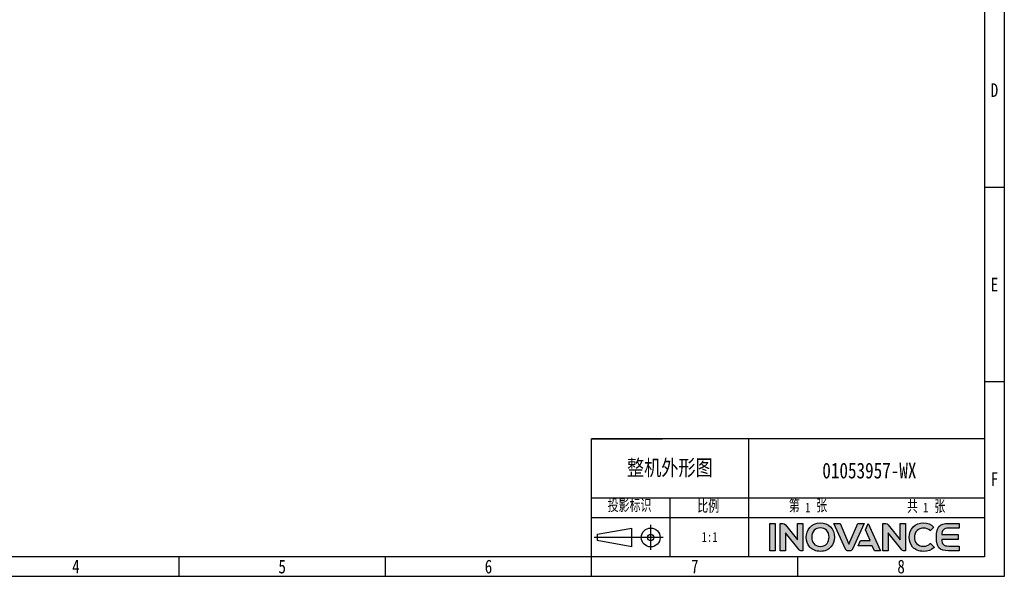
# Model space of a CAD drawing. Header units: millimetres. Extents: x -2013 to 423, y -990 to -169.
# Tile 41 of 50: x -269 to 423, y -990 to -599. Entities that reach past the tile are written whole.
import ezdxf
from ezdxf.enums import TextEntityAlignment as Align

# ---------------------------------------------------------------- set-up
doc = ezdxf.new("R2010")
doc.units = ezdxf.units.MM
doc.header["$LTSCALE"] = 30.734
doc.linetypes.add('DASHED', pattern=[0.2, 0.1, -0.1])
doc.layers.get('0').update_dxf_attribs({"linetype": 'CONTINUOUS'})
doc.layers.add('logo-蓝色', color=142, linetype='CONTINUOUS')
doc.layers.add('虚线', color=7, linetype='DASHED')
doc.styles.get("Standard").update_dxf_attribs({"font": 'txt', "width": 0.707})
doc.styles.add('仿宋体', font='STFANGSO.TTF', dxfattribs={"width": 0.8})

# ---------------------------------------------------------------- blocks, each defined once
blk = doc.blocks.new('3')
at = {"layer": 'logo-蓝色'}
h = blk.add_hatch(color=256, dxfattribs=at)
h.dxf.hatch_style = 1
edge = h.paths.add_edge_path()
edge.add_spline(control_points=[(8031.7, 154.4), (8031.7, 154.4), (8038.3, 154.4), (8038.3, 154.4), (8038.3, 154.4), (8038.3, 154.4), (8038.3, 187.8), (8038.3, 187.8), (8038.3, 187.8), (8038.3, 187.8), (8031.7, 187.8), (8031.7, 187.8), (8031.7, 187.8), (8031.7, 187.8), (8031.7, 154.4), (8031.7, 154.4)], knot_values=[0, 0, 0, 0, 0.25, 0.25, 0.25, 0.25, 0.5, 0.5, 0.5, 0.5, 0.75, 0.75, 0.75, 0.75, 1, 1, 1, 1], degree=3, periodic=1)
h = blk.add_hatch(color=256, dxfattribs=at)
h.dxf.hatch_style = 1
edge = h.paths.add_edge_path()
edge.add_spline(control_points=[(8065.4, 187.8), (8065.4, 187.8), (8065.4, 167.7), (8065.4, 167.7), (8065.4, 167.7), (8065.4, 167.7), (8050.7, 186.3), (8050.7, 186.3), (8050.7, 186.3), (8050, 187.2), (8049, 187.8), (8047.8, 187.8), (8047.8, 187.8), (8047.8, 187.8), (8044.2, 187.8), (8044.2, 187.8), (8044.2, 187.8), (8044.2, 187.8), (8044.2, 154.3), (8044.2, 154.3), (8044.2, 154.3), (8044.2, 154.3), (8050.8, 154.3), (8050.8, 154.3), (8050.8, 154.3), (8050.8, 154.3), (8050.8, 176.2), (8050.8, 176.2), (8050.8, 176.2), (8050.8, 176.2), (8067.4, 155.4), (8067.4, 155.4), (8067.4, 155.4), (8067.8, 154.7), (8068.6, 154.3), (8069.4, 154.3), (8069.4, 154.3), (8069.4, 154.3), (8072, 154.3), (8072, 154.3), (8072, 154.3), (8072, 154.3), (8072, 187.8), (8072, 187.8), (8072, 187.8), (8072, 187.8), (8065.4, 187.8), (8065.4, 187.8)], knot_values=[0, 0, 0, 0, 0.083333, 0.083333, 0.083333, 0.083333, 0.166667, 0.166667, 0.166667, 0.166667, 0.25, 0.25, 0.25, 0.25, 0.333333, 0.333333, 0.333333, 0.333333, 0.416667, 0.416667, 0.416667, 0.416667, 0.5, 0.5, 0.5, 0.5, 0.583333, 0.583333, 0.583333, 0.583333, 0.666667, 0.666667, 0.666667, 0.666667, 0.75, 0.75, 0.75, 0.75, 0.833333, 0.833333, 0.833333, 0.833333, 0.916667, 0.916667, 0.916667, 0.916667, 1, 1, 1, 1], degree=3, periodic=1)
h = blk.add_hatch(color=256, dxfattribs=at)
h.dxf.hatch_style = 1
edge = h.paths.add_edge_path(flags=16)
edge.add_spline(control_points=[(8086, 179.5), (8087.9, 181.4), (8090.4, 182.4), (8093.5, 182.4), (8093.5, 182.4), (8096.6, 182.4), (8099.1, 181.5), (8100.9, 179.6), (8100.9, 179.6), (8103, 177.5), (8104.1, 174.3), (8104.1, 170.9), (8104.1, 170.9), (8104, 165.5), (8101.2, 159.8), (8093.5, 159.8), (8093.5, 159.8), (8085.9, 159.8), (8083, 165.5), (8082.9, 170.8), (8082.9, 170.8), (8082.8, 174.2), (8083.9, 177.4), (8086, 179.5)], knot_values=[0, 0, 0, 0, 0.166667, 0.166667, 0.166667, 0.166667, 0.333333, 0.333333, 0.333333, 0.333333, 0.5, 0.5, 0.5, 0.5, 0.666667, 0.666667, 0.666667, 0.666667, 0.833333, 0.833333, 0.833333, 0.833333, 1, 1, 1, 1], degree=3, periodic=0)
edge = h.paths.add_edge_path()
edge.add_spline(control_points=[(8093.5, 188.5), (8081.7, 188.5), (8076.3, 179.4), (8076.3, 170.9), (8076.3, 170.9), (8076.3, 166.3), (8077.8, 162.1), (8080.5, 159), (8080.5, 159), (8083.6, 155.5), (8088.1, 153.7), (8093.5, 153.7), (8093.5, 153.7), (8098.9, 153.7), (8103.4, 155.5), (8106.4, 159.1), (8106.4, 159.1), (8109.1, 162.1), (8110.6, 166.4), (8110.6, 170.9), (8110.6, 170.9), (8110.7, 175.9), (8108.9, 180.5), (8105.7, 183.7), (8105.7, 183.7), (8102.7, 186.9), (8098.4, 188.5), (8093.5, 188.5)], knot_values=[0, 0, 0, 0, 0.142857, 0.142857, 0.142857, 0.142857, 0.285714, 0.285714, 0.285714, 0.285714, 0.428571, 0.428571, 0.428571, 0.428571, 0.571429, 0.571429, 0.571429, 0.571429, 0.714286, 0.714286, 0.714286, 0.714286, 0.857143, 0.857143, 0.857143, 0.857143, 1, 1, 1, 1], degree=3, periodic=0)
h = blk.add_hatch(color=256, dxfattribs=at)
h.dxf.hatch_style = 1
edge = h.paths.add_edge_path()
edge.add_spline(control_points=[(8139.4, 187.8), (8139.4, 187.8), (8128.4, 162.3), (8128.4, 162.3), (8128.4, 162.3), (8128.4, 162.3), (8117.5, 187.8), (8117.5, 187.8), (8117.5, 187.8), (8117.5, 187.8), (8110.1, 187.8), (8110.1, 187.8), (8110.1, 187.8), (8110.1, 187.8), (8124.1, 156.5), (8124.1, 156.5), (8124.1, 156.5), (8124.7, 155.3), (8125.9, 154.4), (8127.4, 154.4), (8127.4, 154.4), (8127.4, 154.4), (8127.4, 154.4), (8127.4, 154.4), (8127.4, 154.4), (8127.4, 154.4), (8129.4, 154.4), (8129.4, 154.4), (8129.4, 154.4), (8129.4, 154.4), (8129.5, 154.4), (8129.5, 154.4), (8129.5, 154.4), (8130.9, 154.4), (8132.2, 155.3), (8132.8, 156.5), (8132.8, 156.5), (8132.8, 156.5), (8146.8, 187.8), (8146.8, 187.8), (8146.8, 187.8), (8146.8, 187.8), (8139.4, 187.8), (8139.4, 187.8)], knot_values=[0, 0, 0, 0, 0.090909, 0.090909, 0.090909, 0.090909, 0.181818, 0.181818, 0.181818, 0.181818, 0.272727, 0.272727, 0.272727, 0.272727, 0.363636, 0.363636, 0.363636, 0.363636, 0.454545, 0.454545, 0.454545, 0.454545, 0.545455, 0.545455, 0.545455, 0.545455, 0.636364, 0.636364, 0.636364, 0.636364, 0.727273, 0.727273, 0.727273, 0.727273, 0.818182, 0.818182, 0.818182, 0.818182, 0.909091, 0.909091, 0.909091, 0.909091, 1, 1, 1, 1], degree=3, periodic=1)
h = blk.add_hatch(color=256, dxfattribs=at)
h.dxf.hatch_style = 1
edge = h.paths.add_edge_path()
edge.add_spline(control_points=[(8151.9, 187.8), (8151.9, 187.8), (8148.5, 180), (8148.5, 180), (8148.5, 180), (8148.5, 180), (8154.2, 166.8), (8154.2, 166.8), (8154.2, 166.8), (8154.2, 166.8), (8142.5, 166.8), (8142.5, 166.8), (8142.5, 166.8), (8142.5, 166.8), (8139.7, 160.6), (8139.7, 160.6), (8139.7, 160.6), (8139.7, 160.6), (8156.9, 160.6), (8156.9, 160.6), (8156.9, 160.6), (8156.9, 160.6), (8159.7, 154.4), (8159.7, 154.4), (8159.7, 154.4), (8159.7, 154.4), (8166.9, 154.4), (8166.9, 154.4), (8166.9, 154.4), (8166.9, 154.4), (8151.9, 187.8), (8151.9, 187.8)], knot_values=[0, 0, 0, 0, 0.125, 0.125, 0.125, 0.125, 0.25, 0.25, 0.25, 0.25, 0.375, 0.375, 0.375, 0.375, 0.5, 0.5, 0.5, 0.5, 0.625, 0.625, 0.625, 0.625, 0.75, 0.75, 0.75, 0.75, 0.875, 0.875, 0.875, 0.875, 1, 1, 1, 1], degree=3, periodic=1)
h = blk.add_hatch(color=256, dxfattribs=at)
h.dxf.hatch_style = 1
edge = h.paths.add_edge_path()
edge.add_spline(control_points=[(8190.9, 187.8), (8190.9, 187.8), (8190.9, 167.7), (8190.9, 167.7), (8190.9, 167.7), (8190.9, 167.7), (8176.2, 186.3), (8176.2, 186.3), (8176.2, 186.3), (8175.5, 187.2), (8174.5, 187.8), (8173.3, 187.8), (8173.3, 187.8), (8173.3, 187.8), (8169.7, 187.8), (8169.7, 187.8), (8169.7, 187.8), (8169.7, 187.8), (8169.7, 154.3), (8169.7, 154.3), (8169.7, 154.3), (8169.7, 154.3), (8176.3, 154.3), (8176.3, 154.3), (8176.3, 154.3), (8176.3, 154.3), (8176.3, 176.2), (8176.3, 176.2), (8176.3, 176.2), (8176.3, 176.2), (8192.9, 155.4), (8192.9, 155.4), (8192.9, 155.4), (8193.3, 154.7), (8194.1, 154.3), (8194.9, 154.3), (8194.9, 154.3), (8194.9, 154.3), (8197.5, 154.3), (8197.5, 154.3), (8197.5, 154.3), (8197.5, 154.3), (8197.5, 187.8), (8197.5, 187.8), (8197.5, 187.8), (8197.5, 187.8), (8190.9, 187.8), (8190.9, 187.8)], knot_values=[0, 0, 0, 0, 0.083333, 0.083333, 0.083333, 0.083333, 0.166667, 0.166667, 0.166667, 0.166667, 0.25, 0.25, 0.25, 0.25, 0.333333, 0.333333, 0.333333, 0.333333, 0.416667, 0.416667, 0.416667, 0.416667, 0.5, 0.5, 0.5, 0.5, 0.583333, 0.583333, 0.583333, 0.583333, 0.666667, 0.666667, 0.666667, 0.666667, 0.75, 0.75, 0.75, 0.75, 0.833333, 0.833333, 0.833333, 0.833333, 0.916667, 0.916667, 0.916667, 0.916667, 1, 1, 1, 1], degree=3, periodic=1)
h = blk.add_hatch(color=256, dxfattribs=at)
h.dxf.hatch_style = 1
edge = h.paths.add_edge_path()
edge.add_spline(control_points=[(8227.7, 163.2), (8225.7, 161.2), (8222.6, 159.9), (8219.6, 159.9), (8219.6, 159.9), (8211.4, 159.9), (8208.5, 165.6), (8208.4, 170.9), (8208.4, 170.9), (8208.4, 174.1), (8209.5, 177.1), (8211.6, 179.1), (8211.6, 179.1), (8213.5, 181.1), (8216.3, 182.1), (8219.6, 182.1), (8219.6, 182.1), (8222.6, 182.1), (8225.4, 181.1), (8227.4, 179.1), (8227.4, 179.1), (8227.4, 179.1), (8227.5, 178.9), (8227.5, 178.9), (8227.5, 178.9), (8227.5, 178.9), (8232, 183.2), (8232, 183.2), (8232, 183.2), (8232, 183.2), (8231.8, 183.4), (8231.8, 183.4), (8231.8, 183.4), (8228.4, 186.7), (8224.2, 188.5), (8219.6, 188.5), (8219.6, 188.5), (8214.4, 188.5), (8210, 186.8), (8206.8, 183.6), (8206.8, 183.6), (8203.7, 180.4), (8201.9, 175.8), (8201.9, 170.9), (8201.9, 170.9), (8201.9, 166.3), (8203.4, 162.1), (8206.1, 159), (8206.1, 159), (8209.2, 155.5), (8213.9, 153.7), (8219.6, 153.7), (8219.6, 153.7), (8224.6, 153.7), (8229, 155.4), (8232.3, 158.6), (8232.3, 158.6), (8232.3, 158.6), (8232.4, 158.8), (8232.4, 158.8), (8232.4, 158.8), (8232.4, 158.8), (8227.9, 163.4), (8227.9, 163.4), (8227.9, 163.4), (8227.9, 163.4), (8227.7, 163.2), (8227.7, 163.2)], knot_values=[0, 0, 0, 0, 0.058824, 0.058824, 0.058824, 0.058824, 0.117647, 0.117647, 0.117647, 0.117647, 0.176471, 0.176471, 0.176471, 0.176471, 0.235294, 0.235294, 0.235294, 0.235294, 0.294118, 0.294118, 0.294118, 0.294118, 0.352941, 0.352941, 0.352941, 0.352941, 0.411765, 0.411765, 0.411765, 0.411765, 0.470588, 0.470588, 0.470588, 0.470588, 0.529412, 0.529412, 0.529412, 0.529412, 0.588235, 0.588235, 0.588235, 0.588235, 0.647059, 0.647059, 0.647059, 0.647059, 0.705882, 0.705882, 0.705882, 0.705882, 0.764706, 0.764706, 0.764706, 0.764706, 0.823529, 0.823529, 0.823529, 0.823529, 0.882353, 0.882353, 0.882353, 0.882353, 0.941176, 0.941176, 0.941176, 0.941176, 1, 1, 1, 1], degree=3, periodic=0)
h = blk.add_hatch(color=256, dxfattribs=at)
h.dxf.hatch_style = 1
edge = h.paths.add_edge_path()
edge.add_spline(control_points=[(8250.3, 182), (8250.3, 182), (8262.8, 182), (8262.8, 182), (8262.8, 182), (8262.8, 182), (8262.8, 187.8), (8262.8, 187.8), (8262.8, 187.8), (8262.8, 187.8), (8250.1, 187.8), (8250.1, 187.8), (8250.1, 187.8), (8238.5, 187.8), (8235.3, 183.3), (8235.3, 171.5), (8235.3, 171.5), (8235.3, 171.5), (8235.3, 171.1), (8235.3, 171.1), (8235.3, 171.1), (8235.3, 171.1), (8235.3, 171.1), (8235.3, 171.1), (8235.3, 171.1), (8235.3, 171.1), (8235.3, 171.1), (8235.3, 171.1), (8235.3, 171.1), (8235.3, 171.1), (8235.3, 171.1), (8235.3, 171.1), (8235.3, 171.1), (8235.3, 171.1), (8235.3, 170.6), (8235.3, 170.6), (8235.3, 170.6), (8235.3, 158.8), (8238.5, 154.4), (8250.1, 154.4), (8250.1, 154.4), (8250.1, 154.4), (8262.8, 154.4), (8262.8, 154.4), (8262.8, 154.4), (8262.8, 154.4), (8262.8, 160.2), (8262.8, 160.2), (8262.8, 160.2), (8262.8, 160.2), (8250.3, 160.2), (8250.3, 160.2), (8250.3, 160.2), (8247.2, 160.2), (8244.9, 160.7), (8243.5, 162.3), (8243.5, 162.3), (8242.4, 163.6), (8241.9, 165.6), (8241.7, 168), (8241.7, 168), (8241.7, 168), (8261.7, 168), (8261.7, 168), (8261.7, 168), (8261.7, 168), (8261.7, 171.1), (8261.7, 171.1), (8261.7, 171.1), (8261.7, 171.1), (8261.7, 174.2), (8261.7, 174.2), (8261.7, 174.2), (8261.7, 174.2), (8241.7, 174.2), (8241.7, 174.2), (8241.7, 174.2), (8241.9, 176.5), (8242.4, 178.5), (8243.5, 179.8), (8243.5, 179.8), (8244.9, 181.4), (8247.2, 182), (8250.3, 182)], knot_values=[0, 0, 0, 0, 0.047619, 0.047619, 0.047619, 0.047619, 0.095238, 0.095238, 0.095238, 0.095238, 0.142857, 0.142857, 0.142857, 0.142857, 0.190476, 0.190476, 0.190476, 0.190476, 0.238095, 0.238095, 0.238095, 0.238095, 0.285714, 0.285714, 0.285714, 0.285714, 0.333333, 0.333333, 0.333333, 0.333333, 0.380952, 0.380952, 0.380952, 0.380952, 0.428571, 0.428571, 0.428571, 0.428571, 0.47619, 0.47619, 0.47619, 0.47619, 0.52381, 0.52381, 0.52381, 0.52381, 0.571429, 0.571429, 0.571429, 0.571429, 0.619048, 0.619048, 0.619048, 0.619048, 0.666667, 0.666667, 0.666667, 0.666667, 0.714286, 0.714286, 0.714286, 0.714286, 0.761905, 0.761905, 0.761905, 0.761905, 0.809524, 0.809524, 0.809524, 0.809524, 0.857143, 0.857143, 0.857143, 0.857143, 0.904762, 0.904762, 0.904762, 0.904762, 0.952381, 0.952381, 0.952381, 0.952381, 1, 1, 1, 1], degree=3, periodic=0)
at = {"color": 2}
for p, q in [((8318.1, 598.4), (8294.1, 598.4)), ((8318.1, 360.8), (8294.1, 360.8)), ((8294.1, 291.2), (7814.1, 291.2)), ((7814.1, 147.2), (7814.1, 291.2)), ((7814.1, 291.2), (7900.5, 291.2)), ((8006.1, 147.2), (8006.1, 291.2)), ((7814.1, 147.2), (7814.1, 219.2)), ((7814.1, 219.2), (7900.5, 219.2)), ((7814.1, 219.2), (8294.1, 219.2)), ((7910.1, 147.2), (7910.1, 219.2)), ((7814.1, 195.2), (8006.1, 195.2)), ((7821, 174.6), (7863.2, 182.2)), ((7863.2, 159.2), (7863.2, 182.2)), ((7886.2, 155.4), (7886.2, 186.1)), ((7901.6, 170.7), (7817.1, 170.7)), ((7821, 174.6), (7821, 166.9)), ((7863.2, 159.2), (7821, 166.9)), ((7310.1, 123.2), (7310.1, 147.2)), ((7562.1, 123.2), (7562.1, 147.2)), ((7814.1, 123.2), (7814.1, 147.2)), ((8066.1, 123.2), (8066.1, 147.2))]:
    blk.add_line(p, q, dxfattribs=at)
for points in [[(6302.1, 123.2), (6302.1, 1548.8), (8318.1, 1548.8), (8318.1, 123.2)], [(6422.1, 147.2), (6422.1, 1524.8), (8294.1, 1524.8), (8294.1, 147.2)], [(8006.1, 195.2), (8294.1, 195.2), (8294.1, 147.2), (8006.1, 147.2)]]:
    blk.add_lwpolyline(points, close=True, dxfattribs=at)
for radius in [11.5, 3.84]:
    blk.add_circle((7886.2, 170.7), radius, dxfattribs=at)
at = {"layer": 'logo-蓝色'}
for points, knots in [([(8031.7, 154.4), (8031.7, 154.4), (8038.3, 154.4), (8038.3, 154.4), (8038.3, 154.4), (8038.3, 154.4), (8038.3, 187.8), (8038.3, 187.8), (8038.3, 187.8), (8038.3, 187.8), (8031.7, 187.8), (8031.7, 187.8), (8031.7, 187.8), (8031.7, 187.8), (8031.7, 154.4), (8031.7, 154.4)], [0, 0, 0, 0, 0.25, 0.25, 0.25, 0.25, 0.5, 0.5, 0.5, 0.5, 0.75, 0.75, 0.75, 0.75, 1, 1, 1, 1]), ([(8065.4, 187.8), (8065.4, 187.8), (8065.4, 167.7), (8065.4, 167.7), (8065.4, 167.7), (8065.4, 167.7), (8050.7, 186.3), (8050.7, 186.3), (8050.7, 186.3), (8050, 187.2), (8049, 187.8), (8047.8, 187.8), (8047.8, 187.8), (8047.8, 187.8), (8044.2, 187.8), (8044.2, 187.8), (8044.2, 187.8), (8044.2, 187.8), (8044.2, 154.3), (8044.2, 154.3), (8044.2, 154.3), (8044.2, 154.3), (8050.8, 154.3), (8050.8, 154.3), (8050.8, 154.3), (8050.8, 154.3), (8050.8, 176.2), (8050.8, 176.2), (8050.8, 176.2), (8050.8, 176.2), (8067.4, 155.4), (8067.4, 155.4), (8067.4, 155.4), (8067.8, 154.7), (8068.6, 154.3), (8069.4, 154.3), (8069.4, 154.3), (8069.4, 154.3), (8072, 154.3), (8072, 154.3), (8072, 154.3), (8072, 154.3), (8072, 187.8), (8072, 187.8), (8072, 187.8), (8072, 187.8), (8065.4, 187.8), (8065.4, 187.8)], [0, 0, 0, 0, 0.083333, 0.083333, 0.083333, 0.083333, 0.166667, 0.166667, 0.166667, 0.166667, 0.25, 0.25, 0.25, 0.25, 0.333333, 0.333333, 0.333333, 0.333333, 0.416667, 0.416667, 0.416667, 0.416667, 0.5, 0.5, 0.5, 0.5, 0.583333, 0.583333, 0.583333, 0.583333, 0.666667, 0.666667, 0.666667, 0.666667, 0.75, 0.75, 0.75, 0.75, 0.833333, 0.833333, 0.833333, 0.833333, 0.916667, 0.916667, 0.916667, 0.916667, 1, 1, 1, 1]), ([(8093.5, 188.5), (8081.7, 188.5), (8076.3, 179.4), (8076.3, 170.9), (8076.3, 170.9), (8076.3, 166.3), (8077.8, 162.1), (8080.5, 159), (8080.5, 159), (8083.6, 155.5), (8088.1, 153.7), (8093.5, 153.7), (8093.5, 153.7), (8098.9, 153.7), (8103.4, 155.5), (8106.4, 159.1), (8106.4, 159.1), (8109.1, 162.1), (8110.6, 166.4), (8110.6, 170.9), (8110.6, 170.9), (8110.7, 175.9), (8108.9, 180.5), (8105.7, 183.7), (8105.7, 183.7), (8102.7, 186.9), (8098.4, 188.5), (8093.5, 188.5)], [0, 0, 0, 0, 0.142857, 0.142857, 0.142857, 0.142857, 0.285714, 0.285714, 0.285714, 0.285714, 0.428571, 0.428571, 0.428571, 0.428571, 0.571429, 0.571429, 0.571429, 0.571429, 0.714286, 0.714286, 0.714286, 0.714286, 0.857143, 0.857143, 0.857143, 0.857143, 1, 1, 1, 1]), ([(8086, 179.5), (8087.9, 181.4), (8090.4, 182.4), (8093.5, 182.4), (8093.5, 182.4), (8096.6, 182.4), (8099.1, 181.5), (8100.9, 179.6), (8100.9, 179.6), (8103, 177.5), (8104.1, 174.3), (8104.1, 170.9), (8104.1, 170.9), (8104, 165.5), (8101.2, 159.8), (8093.5, 159.8), (8093.5, 159.8), (8085.9, 159.8), (8083, 165.5), (8082.9, 170.8), (8082.9, 170.8), (8082.8, 174.2), (8083.9, 177.4), (8086, 179.5)], [0, 0, 0, 0, 0.166667, 0.166667, 0.166667, 0.166667, 0.333333, 0.333333, 0.333333, 0.333333, 0.5, 0.5, 0.5, 0.5, 0.666667, 0.666667, 0.666667, 0.666667, 0.833333, 0.833333, 0.833333, 0.833333, 1, 1, 1, 1]), ([(8139.4, 187.8), (8139.4, 187.8), (8128.4, 162.3), (8128.4, 162.3), (8128.4, 162.3), (8128.4, 162.3), (8117.5, 187.8), (8117.5, 187.8), (8117.5, 187.8), (8117.5, 187.8), (8110.1, 187.8), (8110.1, 187.8), (8110.1, 187.8), (8110.1, 187.8), (8124.1, 156.5), (8124.1, 156.5), (8124.1, 156.5), (8124.7, 155.3), (8125.9, 154.4), (8127.4, 154.4), (8127.4, 154.4), (8127.4, 154.4), (8127.4, 154.4), (8127.4, 154.4), (8127.4, 154.4), (8127.4, 154.4), (8129.4, 154.4), (8129.4, 154.4), (8129.4, 154.4), (8129.4, 154.4), (8129.5, 154.4), (8129.5, 154.4), (8129.5, 154.4), (8130.9, 154.4), (8132.2, 155.3), (8132.8, 156.5), (8132.8, 156.5), (8132.8, 156.5), (8146.8, 187.8), (8146.8, 187.8), (8146.8, 187.8), (8146.8, 187.8), (8139.4, 187.8), (8139.4, 187.8)], [0, 0, 0, 0, 0.090909, 0.090909, 0.090909, 0.090909, 0.181818, 0.181818, 0.181818, 0.181818, 0.272727, 0.272727, 0.272727, 0.272727, 0.363636, 0.363636, 0.363636, 0.363636, 0.454545, 0.454545, 0.454545, 0.454545, 0.545455, 0.545455, 0.545455, 0.545455, 0.636364, 0.636364, 0.636364, 0.636364, 0.727273, 0.727273, 0.727273, 0.727273, 0.818182, 0.818182, 0.818182, 0.818182, 0.909091, 0.909091, 0.909091, 0.909091, 1, 1, 1, 1]), ([(8151.9, 187.8), (8151.9, 187.8), (8148.5, 180), (8148.5, 180), (8148.5, 180), (8148.5, 180), (8154.2, 166.8), (8154.2, 166.8), (8154.2, 166.8), (8154.2, 166.8), (8142.5, 166.8), (8142.5, 166.8), (8142.5, 166.8), (8142.5, 166.8), (8139.7, 160.6), (8139.7, 160.6), (8139.7, 160.6), (8139.7, 160.6), (8156.9, 160.6), (8156.9, 160.6), (8156.9, 160.6), (8156.9, 160.6), (8159.7, 154.4), (8159.7, 154.4), (8159.7, 154.4), (8159.7, 154.4), (8166.9, 154.4), (8166.9, 154.4), (8166.9, 154.4), (8166.9, 154.4), (8151.9, 187.8), (8151.9, 187.8)], [0, 0, 0, 0, 0.125, 0.125, 0.125, 0.125, 0.25, 0.25, 0.25, 0.25, 0.375, 0.375, 0.375, 0.375, 0.5, 0.5, 0.5, 0.5, 0.625, 0.625, 0.625, 0.625, 0.75, 0.75, 0.75, 0.75, 0.875, 0.875, 0.875, 0.875, 1, 1, 1, 1]), ([(8190.9, 187.8), (8190.9, 187.8), (8190.9, 167.7), (8190.9, 167.7), (8190.9, 167.7), (8190.9, 167.7), (8176.2, 186.3), (8176.2, 186.3), (8176.2, 186.3), (8175.5, 187.2), (8174.5, 187.8), (8173.3, 187.8), (8173.3, 187.8), (8173.3, 187.8), (8169.7, 187.8), (8169.7, 187.8), (8169.7, 187.8), (8169.7, 187.8), (8169.7, 154.3), (8169.7, 154.3), (8169.7, 154.3), (8169.7, 154.3), (8176.3, 154.3), (8176.3, 154.3), (8176.3, 154.3), (8176.3, 154.3), (8176.3, 176.2), (8176.3, 176.2), (8176.3, 176.2), (8176.3, 176.2), (8192.9, 155.4), (8192.9, 155.4), (8192.9, 155.4), (8193.3, 154.7), (8194.1, 154.3), (8194.9, 154.3), (8194.9, 154.3), (8194.9, 154.3), (8197.5, 154.3), (8197.5, 154.3), (8197.5, 154.3), (8197.5, 154.3), (8197.5, 187.8), (8197.5, 187.8), (8197.5, 187.8), (8197.5, 187.8), (8190.9, 187.8), (8190.9, 187.8)], [0, 0, 0, 0, 0.083333, 0.083333, 0.083333, 0.083333, 0.166667, 0.166667, 0.166667, 0.166667, 0.25, 0.25, 0.25, 0.25, 0.333333, 0.333333, 0.333333, 0.333333, 0.416667, 0.416667, 0.416667, 0.416667, 0.5, 0.5, 0.5, 0.5, 0.583333, 0.583333, 0.583333, 0.583333, 0.666667, 0.666667, 0.666667, 0.666667, 0.75, 0.75, 0.75, 0.75, 0.833333, 0.833333, 0.833333, 0.833333, 0.916667, 0.916667, 0.916667, 0.916667, 1, 1, 1, 1]), ([(8227.7, 163.2), (8225.7, 161.2), (8222.6, 159.9), (8219.6, 159.9), (8219.6, 159.9), (8211.4, 159.9), (8208.5, 165.6), (8208.4, 170.9), (8208.4, 170.9), (8208.4, 174.1), (8209.5, 177.1), (8211.6, 179.1), (8211.6, 179.1), (8213.5, 181.1), (8216.3, 182.1), (8219.6, 182.1), (8219.6, 182.1), (8222.6, 182.1), (8225.4, 181.1), (8227.4, 179.1), (8227.4, 179.1), (8227.4, 179.1), (8227.5, 178.9), (8227.5, 178.9), (8227.5, 178.9), (8227.5, 178.9), (8232, 183.2), (8232, 183.2), (8232, 183.2), (8232, 183.2), (8231.8, 183.4), (8231.8, 183.4), (8231.8, 183.4), (8228.4, 186.7), (8224.2, 188.5), (8219.6, 188.5), (8219.6, 188.5), (8214.4, 188.5), (8210, 186.8), (8206.8, 183.6), (8206.8, 183.6), (8203.7, 180.4), (8201.9, 175.8), (8201.9, 170.9), (8201.9, 170.9), (8201.9, 166.3), (8203.4, 162.1), (8206.1, 159), (8206.1, 159), (8209.2, 155.5), (8213.9, 153.7), (8219.6, 153.7), (8219.6, 153.7), (8224.6, 153.7), (8229, 155.4), (8232.3, 158.6), (8232.3, 158.6), (8232.3, 158.6), (8232.4, 158.8), (8232.4, 158.8), (8232.4, 158.8), (8232.4, 158.8), (8227.9, 163.4), (8227.9, 163.4), (8227.9, 163.4), (8227.9, 163.4), (8227.7, 163.2), (8227.7, 163.2)], [0, 0, 0, 0, 0.058824, 0.058824, 0.058824, 0.058824, 0.117647, 0.117647, 0.117647, 0.117647, 0.176471, 0.176471, 0.176471, 0.176471, 0.235294, 0.235294, 0.235294, 0.235294, 0.294118, 0.294118, 0.294118, 0.294118, 0.352941, 0.352941, 0.352941, 0.352941, 0.411765, 0.411765, 0.411765, 0.411765, 0.470588, 0.470588, 0.470588, 0.470588, 0.529412, 0.529412, 0.529412, 0.529412, 0.588235, 0.588235, 0.588235, 0.588235, 0.647059, 0.647059, 0.647059, 0.647059, 0.705882, 0.705882, 0.705882, 0.705882, 0.764706, 0.764706, 0.764706, 0.764706, 0.823529, 0.823529, 0.823529, 0.823529, 0.882353, 0.882353, 0.882353, 0.882353, 0.941176, 0.941176, 0.941176, 0.941176, 1, 1, 1, 1]), ([(8250.3, 182), (8250.3, 182), (8262.8, 182), (8262.8, 182), (8262.8, 182), (8262.8, 182), (8262.8, 187.8), (8262.8, 187.8), (8262.8, 187.8), (8262.8, 187.8), (8250.1, 187.8), (8250.1, 187.8), (8250.1, 187.8), (8238.5, 187.8), (8235.3, 183.3), (8235.3, 171.5), (8235.3, 171.5), (8235.3, 171.5), (8235.3, 171.1), (8235.3, 171.1), (8235.3, 171.1), (8235.3, 171.1), (8235.3, 171.1), (8235.3, 171.1), (8235.3, 171.1), (8235.3, 171.1), (8235.3, 171.1), (8235.3, 171.1), (8235.3, 171.1), (8235.3, 171.1), (8235.3, 171.1), (8235.3, 171.1), (8235.3, 171.1), (8235.3, 171.1), (8235.3, 170.6), (8235.3, 170.6), (8235.3, 170.6), (8235.3, 158.8), (8238.5, 154.4), (8250.1, 154.4), (8250.1, 154.4), (8250.1, 154.4), (8262.8, 154.4), (8262.8, 154.4), (8262.8, 154.4), (8262.8, 154.4), (8262.8, 160.2), (8262.8, 160.2), (8262.8, 160.2), (8262.8, 160.2), (8250.3, 160.2), (8250.3, 160.2), (8250.3, 160.2), (8247.2, 160.2), (8244.9, 160.7), (8243.5, 162.3), (8243.5, 162.3), (8242.4, 163.6), (8241.9, 165.6), (8241.7, 168), (8241.7, 168), (8241.7, 168), (8261.7, 168), (8261.7, 168), (8261.7, 168), (8261.7, 168), (8261.7, 171.1), (8261.7, 171.1), (8261.7, 171.1), (8261.7, 171.1), (8261.7, 174.2), (8261.7, 174.2), (8261.7, 174.2), (8261.7, 174.2), (8241.7, 174.2), (8241.7, 174.2), (8241.7, 174.2), (8241.9, 176.5), (8242.4, 178.5), (8243.5, 179.8), (8243.5, 179.8), (8244.9, 181.4), (8247.2, 182), (8250.3, 182)], [0, 0, 0, 0, 0.047619, 0.047619, 0.047619, 0.047619, 0.095238, 0.095238, 0.095238, 0.095238, 0.142857, 0.142857, 0.142857, 0.142857, 0.190476, 0.190476, 0.190476, 0.190476, 0.238095, 0.238095, 0.238095, 0.238095, 0.285714, 0.285714, 0.285714, 0.285714, 0.333333, 0.333333, 0.333333, 0.333333, 0.380952, 0.380952, 0.380952, 0.380952, 0.428571, 0.428571, 0.428571, 0.428571, 0.47619, 0.47619, 0.47619, 0.47619, 0.52381, 0.52381, 0.52381, 0.52381, 0.571429, 0.571429, 0.571429, 0.571429, 0.619048, 0.619048, 0.619048, 0.619048, 0.666667, 0.666667, 0.666667, 0.666667, 0.714286, 0.714286, 0.714286, 0.714286, 0.761905, 0.761905, 0.761905, 0.761905, 0.809524, 0.809524, 0.809524, 0.809524, 0.857143, 0.857143, 0.857143, 0.857143, 0.904762, 0.904762, 0.904762, 0.904762, 0.952381, 0.952381, 0.952381, 0.952381, 1, 1, 1, 1])]:
    blk.add_open_spline(points, degree=3, knots=knots, dxfattribs=at)
at = {"color": 2, "width": 0.8}
for s, p in [('D', (8306.1, 717.2)), ('E', (8306.1, 479.6)), ('F', (8306.1, 242)), ('4', (7184.1, 135.2)), ('5', (7436.1, 135.2)), ('6', (7688.1, 135.2)), ('7', (7940.1, 135.2)), ('8', (8192.1, 135.2))]:
    blk.add_text(s, height=16.8, dxfattribs=at).set_placement(p, align=Align.MIDDLE_CENTER)

msp = doc.modelspace()

# ---------------------------------------------------------------- block references
ref = msp.add_blockref('3', (-4365.78, -1061.19), dxfattribs=dict(xscale=0.575736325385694, yscale=0.575736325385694, zscale=0.575736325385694))
ref.add_attrib('比例', '1:1', dxfattribs={"color": 7, "height": 6.909, "width": 0.8}).set_placement((216, -962.61), align=Align.MIDDLE)
ref.add_attrib('总页数', '1', dxfattribs={"color": 2, "height": 6.91, "width": 0.8}).set_placement((368, -941.88), align=Align.MIDDLE)
ref.add_attrib('当前页', '1', dxfattribs={"color": 2, "height": 6.91, "width": 0.8}).set_placement((285.09, -941.88), align=Align.MIDDLE)
ref.add_attrib('整机外形图', '整机外形图', dxfattribs={"color": 2, "height": 11.054, "style": '仿宋体', "width": 0.8}).set_placement((188.07, -913.66), align=Align.MIDDLE)
ref.add_attrib('编号', '01053957-WX', dxfattribs={"color": 7, "height": 11.0541, "width": 0.8}).set_placement((328.38, -915.94), align=Align.MIDDLE)

# ---------------------------------------------------------------- texts
at = {"layer": '虚线', "color": 2, "char_height": 8, "attachment_point": 1}
for s, insert in [('{\\fFangSong|b1|i0|c134|p49;投影标识}', (144.31, -936.21)), ('{\\fFangSong|b1|i0|c134|p49;比例}', (207.33, -936.78)), ('{\\fFangSong|b1|i0|c134|p49;第   张}', (271.73, -936.38)), ('{\\fFangSong|b1|i0|c134|p49;共   张}', (354.84, -936.85))]:
    msp.add_mtext_dynamic_manual_height_columns(s, width=117.2576, gutter_width=12.5, heights=[0], dxfattribs=dict(at, insert=insert))

doc.saveas('drawing.dxf')
